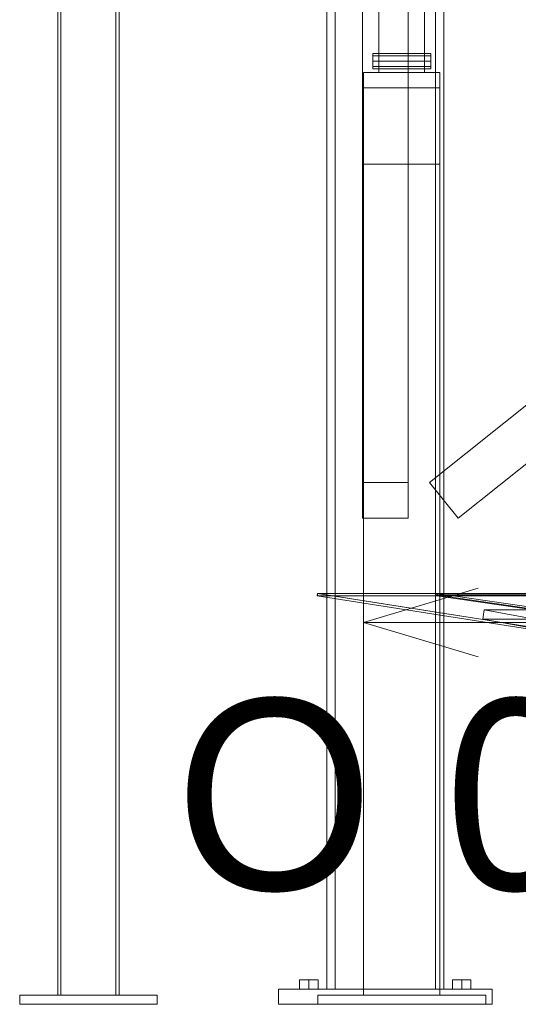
# Model space of a CAD drawing. Header units: millimetres. Extents: x -4395 to 65662, y -65530 to 6847.
# Tile 126 of 256: x -2300 to -1647, y -36000 to -34711. Entities that reach past the tile are written whole.
import ezdxf

# ---------------------------------------------------------------- set-up
doc = ezdxf.new("R2010")
doc.units = ezdxf.units.MM
for name, color, linetype, lineweight in [('COTAS_O', 1, 'Continuous', 0), ('frontal_C02', 7, 'Continuous', 0), ('frontal_C06', 7, 'Continuous', 0), ('frontal_dosificador', 7, 'Continuous', 0), ('frontal_fines-r33-C07-receiver', 7, 'Continuous', 0), ('frontal_tolva', 7, 'Continuous', 0)]:
    doc.layers.add(name, color=color, linetype=linetype, lineweight=lineweight)
doc.dimstyles.new('R19_100', dxfattribs={"dimtxt": 250, "dimasz": 150, "dimexe": 150, "dimexo": 80, "dimgap": 100, "dimtad": 1, "dimtih": 1, "dimtoh": 1, "dimdsep": 46, "dimcen": 0.09, "dimadec": 0, "dimazin": 0, "dimtfac": 1, "dimtdec": 4, "dimtofl": 0, "dimtmove": 0, "dimatfit": 3, "dimfxl": 1, "dimtolj": 1, "dimtzin": 0, "dimarcsym": 0})

# ---------------------------------------------------------------- blocks, each defined once
blk = doc.blocks.new('DIM_R33_45')
at = {"layer": 'COTAS_O'}
for p, q in [((-1850, -34800), (-1850, -35500)), ((-150, -34800), (-150, -35500)), ((-1850, -35500), (-1700, -35455)), ((-150, -35500), (-300, -35455)), ((-150, -35500), (-1850, -35500)), ((-1850, -35500), (-1700, -35545)), ((-150, -35500), (-300, -35545))]:
    blk.add_line(p, q, dxfattribs=at)
blk.add_text('1700 O', height=250, rotation=180, dxfattribs=at).set_placement((-1000, -35600))

msp = doc.modelspace()

# ---------------------------------------------------------------- linework, layer by layer
at = {"layer": 'frontal_C02'}
for p, q in [((-2250, -35988), (-2250, -33185.445)), ((-2246, -35988), (-2246, -33185.445)), ((-2174, -33185.445), (-2174, -35988)), ((-2170, -35988), (-2170, -33185.445)), ((-2300, -35988), (-2120, -35988)), ((-2300, -36000), (-2300, -35988)), ((-2250, -35988), (-2246, -35988)), ((-2250, -35988), (-2170, -35988)), ((-2174, -35988), (-2246, -35988)), ((-2174, -35988), (-2170, -35988)), ((-2120, -36000), (-2120, -35988)), ((-2300, -36000), (-2120, -36000))]:
    msp.add_line(p, q, dxfattribs=at)
at = {"layer": 'frontal_C06'}
for p, q in [((-1693.906, -35495.459), (-1691.981, -35483.636)), ((-1579.293, -35495.459), (-1693.906, -35495.459)), ((-1693.906, -35495.459), (-1342.817, -35560.476)), ((-1340.891, -35548.653), (-1691.981, -35483.636)), ((-1691.981, -35483.636), (-1577.367, -35483.636))]:
    msp.add_line(p, q, dxfattribs=at)
at = {"layer": 'frontal_dosificador'}
for p, q in [((-1830, -34780), (-1830, -32240)), ((-1770, -34780), (-1770, -32240)), ((-1838, -34757.929), (-1838, -34755)), ((-1762, -34755), (-1838, -34755)), ((-1838, -34765), (-1838, -34757.929)), ((-1762, -34757.929), (-1838, -34757.929)), ((-1762, -34757.929), (-1762, -34755)), ((-1762, -34765), (-1762, -34757.929)), ((-1838, -34765), (-1838, -34772.071)), ((-1838, -34765), (-1762, -34765)), ((-1838, -34772.071), (-1838, -34775)), ((-1762, -34772.071), (-1838, -34772.071)), ((-1762, -34772.071), (-1762, -34765)), ((-1762, -34772.071), (-1762, -34775)), ((-1750, -34780), (-1850, -34780)), ((-1850, -34800), (-1850, -34780)), ((-1762, -34775), (-1838, -34775)), ((-1770, -34780), (-1830, -34780)), ((-1750, -34800), (-1750, -34780)), ((-1750, -34800), (-1850, -34800)), ((-1850, -35988), (-1850, -34800)), ((-1850, -34900), (-1850, -34800)), ((-1750, -35988), (-1750, -34800)), ((-1750, -34900), (-1750, -34800)), ((-1750, -34900), (-1850, -34900)), ((-1690, -35988), (-1910, -35988)), ((-1910, -36000), (-1910, -35988)), ((-1750, -35988), (-1850, -35988)), ((-1690, -36000), (-1690, -35988)), ((-1690, -36000), (-1910, -36000))]:
    msp.add_line(p, q, dxfattribs=at)
at = {"layer": 'frontal_fines-r33-C07-receiver'}
for p, q in [((-1910.488, -35465.037), (-1909.939, -35462.095)), ((-1910.273, -35462.102), (-1910.488, -35465.037)), ((-1517.298, -35526.77), (-1910.488, -35465.037)), ((-1910.488, -35465.037), (-1754.196, -35465.037)), ((-1609.003, -35465.037), (-1910.488, -35465.037)), ((-1910.273, -35462.102), (-1608.789, -35462.102)), ((-1517.083, -35523.834), (-1910.273, -35462.102)), ((-1753.648, -35462.095), (-1909.939, -35462.095)), ((-1909.939, -35462.095), (-1516.75, -35523.827)), ((-1453.681, -35463.932), (-1755.165, -35463.932)), ((-1755.165, -35463.932), (-1466.307, -35505.948)), ((-1754.196, -35465.037), (-1755.165, -35463.932)), ((-1753.648, -35462.095), (-1754.196, -35465.037)), ((-1465.338, -35507.054), (-1754.196, -35465.037)), ((-1754.196, -35465.037), (-1452.712, -35465.037)), ((-1464.79, -35504.111), (-1753.648, -35462.095))]:
    msp.add_line(p, q, dxfattribs=at)
at = {"layer": 'frontal_tolva'}
for p, q in [((-1898, -35980), (-1898, -32700)), ((-1887, -35980), (-1887, -32700)), ((-1756, -35980), (-1756, -32700)), ((-1745, -35980), (-1745, -32700)), ((-1851.5, -35316.567), (-1851.5, -34479.567)), ((-1791.5, -34479.567), (-1791.5, -35316.567)), ((-1763.733, -35316.567), (-716.733, -34479.567)), ((-1851.5, -34526.433), (-1851.5, -35363.433)), ((-1791.5, -35363.433), (-1791.5, -34526.433)), ((-1726.267, -35363.433), (-679.267, -34526.433)), ((-1791.5, -35316.567), (-1851.5, -35316.567)), ((-1851.5, -35316.567), (-1851.5, -35363.433)), ((-1791.5, -35363.433), (-1791.5, -35316.567)), ((-1763.733, -35316.567), (-1726.267, -35363.433)), ((-1851.5, -35363.433), (-1791.5, -35363.433)), ((-1921.5, -35968), (-1933.624, -35968)), ((-1933.624, -35980), (-1933.624, -35968)), ((-1921.5, -35968), (-1909.376, -35968)), ((-1921.5, -35968), (-1921.5, -35980)), ((-1909.376, -35980), (-1909.376, -35968)), ((-1721.5, -35968), (-1733.624, -35968)), ((-1733.624, -35980), (-1733.624, -35968)), ((-1721.5, -35968), (-1709.376, -35968)), ((-1721.5, -35968), (-1721.5, -35980)), ((-1709.376, -35980), (-1709.376, -35968)), ((-1961.5, -35980), (-1681.5, -35980)), ((-1961.5, -36000), (-1961.5, -35980)), ((-1933.624, -35980), (-1921.5, -35980)), ((-1921.5, -35980), (-1909.376, -35980)), ((-1887, -35980), (-1898, -35980)), ((-1756, -35980), (-1887, -35980)), ((-1745, -35980), (-1756, -35980)), ((-1733.624, -35980), (-1721.5, -35980)), ((-1721.5, -35980), (-1709.376, -35980)), ((-1681.5, -36000), (-1681.5, -35980)), ((-1961.5, -36000), (-1681.5, -36000))]:
    msp.add_line(p, q, dxfattribs=at)

# ---------------------------------------------------------------- dimensions: what is measured, and where the dimension line sits
at = {"layer": 'COTAS_O'}
dim = msp.add_aligned_dim(p1=(-150, -34800), p2=(-1850, -34800), distance=700, text='<> O', dimstyle='R19_100', dxfattribs=at)
dim.commit()
dim.dimension.update_dxf_attribs({"geometry": 'DIM_R33_45', "text_midpoint": (-1000, -35500)})

doc.saveas('drawing.dxf')
